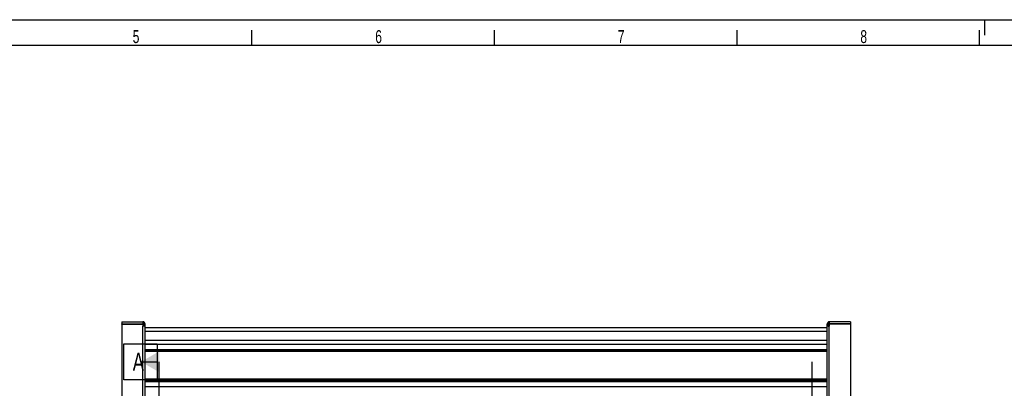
# Model space of a CAD drawing. Extents: x 0 to 594, y 0 to 420.
# Tile 32 of 33: x 215 to 406, y 349 to 420. Entities that reach past the tile are written whole.
import ezdxf

# ---------------------------------------------------------------- set-up
doc = ezdxf.new("R2010")
doc.units = 0
doc.header["$LTSCALE"] = 32.67
for name, color, linetype in [('110528_DXF_DIMENSION', 7, 'CONTINUOUS'), ('110534_DXF_CONTINUOUS_LINE', 7, 'CONTINUOUS'), ('110536_DXF_CONTINUOUS_LINE', 7, 'CONTINUOUS'), ('110803_DXF_CONTINUOUS_LINE', 7, 'CONTINUOUS'), ('ASE_125_125-15_DXF_FORMAT', 7, 'CONTINUOUS')]:
    doc.layers.add(name, color=color, linetype=linetype)
doc.styles.get("Standard").update_dxf_attribs({"font": 'txt', "width": 0.7})

msp = doc.modelspace()

# ---------------------------------------------------------------- linework, layer by layer
at = {"layer": '110528_DXF_DIMENSION', "color": 2, "linetype": 'CONTINUOUS'}
for p, q in [((235.15329, 350.28067), (235.15329, 357.28067)), ((235.15329, 357.28067), (241.65329, 357.28067)), ((241.65329, 357.28067), (241.65329, 350.28067)), ((238.52829, 353.78067), (241.65329, 353.78067)), ((242.02829, 271.28182), (242.02829, 353.78067)), ((368.52379, 353.78067), (368.52379, 271.28182)), ((241.65329, 350.28067), (235.15329, 350.28067))]:
    msp.add_line(p, q, dxfattribs=at)
msp.add_solid([(242.02829, 355.80139), (242.02829, 351.75994), (238.52829, 353.78067)], dxfattribs=at)
at = {"layer": '110534_DXF_CONTINUOUS_LINE', "color": 3, "linetype": 'CONTINUOUS'}
for p, q in [((234.77829, 361.53124), (234.77829, 361.13124)), ((234.77829, 361.53124), (238.87829, 361.53124)), ((234.77829, 361.13124), (238.87829, 361.13124)), ((234.77829, 361.08625), (234.77829, 319.30623)), ((234.77829, 361.08625), (238.87829, 361.08625)), ((238.87829, 361.53124), (238.87829, 361.13124)), ((238.87829, 361.08625), (238.87829, 360.69071)), ((239.27829, 313.20811), (239.27829, 361.13124))]:
    msp.add_line(p, q, dxfattribs=at)
at = {"layer": '110534_DXF_CONTINUOUS_LINE', "color": 7, "linetype": 'CONTINUOUS'}
for p, q in [((234.77829, 361.08625), (234.77829, 361.11602)), ((234.77829, 361.11602), (238.87829, 361.11602)), ((238.87829, 361.08625), (238.87829, 361.11602)), ((239.07829, 361.13124), (239.07829, 360.75025)), ((239.27829, 361.13124), (239.07829, 361.13124)), ((239.07829, 360.75025), (239.27829, 360.75025))]:
    msp.add_line(p, q, dxfattribs=at)
at = {"layer": '110534_DXF_CONTINUOUS_LINE', "color": 9, "linetype": 'CONTINUOUS'}
msp.add_line((238.87829, 313.26536), (238.87829, 360.69071), dxfattribs=at)
at = {"layer": '110534_DXF_CONTINUOUS_LINE', "color": 3, "linetype": 'CONTINUOUS'}
msp.add_arc((238.87829, 361.13124), 0.4, 0, 90, dxfattribs=at)
at = {"layer": '110534_DXF_CONTINUOUS_LINE', "color": 7, "linetype": 'CONTINUOUS'}
msp.add_arc((238.87829, 361.13124), 0.2, 0, 90, dxfattribs=at)
msp.add_open_spline([(238.87829, 360.72048), (238.90381, 360.72048), (238.95033, 360.72164), (239.01487, 360.72771), (239.05161, 360.73459), (239.07829, 360.74391), (239.07829, 360.75025)], degree=3, knots=[0, 0, 0, 0, 0.373136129, 0.690889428, 0.907338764, 1, 1, 1, 1], dxfattribs=at)
at = {"layer": '110534_DXF_CONTINUOUS_LINE', "color": 3, "linetype": 'CONTINUOUS'}
msp.add_open_spline([(239.27829, 360.75025), (239.27829, 360.7456), (239.2677, 360.73463), (239.22866, 360.71985), (239.14721, 360.70425), (239.02404, 360.6934), (238.92934, 360.69071), (238.87829, 360.69071)], degree=3, knots=[0, 0, 0, 0, 0.033833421, 0.095422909, 0.311214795, 0.627999, 1, 1, 1, 1], dxfattribs=at)
at = {"layer": '110536_DXF_CONTINUOUS_LINE', "color": 3, "linetype": 'CONTINUOUS'}
for p, q in [((371.47829, 297.03125), (371.47829, 361.13124)), ((371.87829, 361.53124), (371.87829, 361.13124)), ((375.97829, 361.53124), (371.87829, 361.53124)), ((375.97829, 361.13124), (371.87829, 361.13124)), ((371.87829, 361.08625), (371.87829, 360.69071)), ((375.97829, 361.08625), (371.87829, 361.08625)), ((375.97829, 361.53124), (375.97829, 361.13124)), ((375.97829, 361.08625), (375.97829, 319.30623))]:
    msp.add_line(p, q, dxfattribs=at)
at = {"layer": '110536_DXF_CONTINUOUS_LINE', "color": 7, "linetype": 'CONTINUOUS'}
for p, q in [((371.47829, 361.13124), (371.67829, 361.13124)), ((371.67829, 360.75025), (371.47829, 360.75025)), ((371.67829, 361.13124), (371.67829, 360.75025)), ((371.87829, 361.08625), (371.87829, 361.11602)), ((375.97829, 361.11602), (371.87829, 361.11602)), ((375.97829, 361.08625), (375.97829, 361.11602))]:
    msp.add_line(p, q, dxfattribs=at)
at = {"layer": '110536_DXF_CONTINUOUS_LINE', "color": 9, "linetype": 'CONTINUOUS'}
msp.add_line((371.87829, 313.26536), (371.87829, 360.69071), dxfattribs=at)
at = {"layer": '110536_DXF_CONTINUOUS_LINE', "color": 3, "linetype": 'CONTINUOUS'}
msp.add_arc((371.87829, 361.13124), 0.4, 90, 180, dxfattribs=at)
at = {"layer": '110536_DXF_CONTINUOUS_LINE', "color": 7, "linetype": 'CONTINUOUS'}
msp.add_arc((371.87829, 361.13124), 0.2, 90, 180, dxfattribs=at)
at = {"layer": '110536_DXF_CONTINUOUS_LINE', "color": 3, "linetype": 'CONTINUOUS'}
msp.add_open_spline([(371.47829, 360.75025), (371.47829, 360.7456), (371.48889, 360.73463), (371.52792, 360.71985), (371.60937, 360.70425), (371.73254, 360.6934), (371.82724, 360.69071), (371.87829, 360.69071)], degree=3, knots=[0, 0, 0, 0, 0.033833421, 0.095422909, 0.311214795, 0.627999, 1, 1, 1, 1], dxfattribs=at)
at = {"layer": '110536_DXF_CONTINUOUS_LINE', "color": 7, "linetype": 'CONTINUOUS'}
msp.add_open_spline([(371.87829, 360.72048), (371.85277, 360.72048), (371.80625, 360.72164), (371.74171, 360.72771), (371.70497, 360.73459), (371.67829, 360.74391), (371.67829, 360.75025)], degree=3, knots=[0, 0, 0, 0, 0.373136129, 0.690889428, 0.907338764, 1, 1, 1, 1], dxfattribs=at)
at = {"layer": '110803_DXF_CONTINUOUS_LINE', "color": 7, "linetype": 'CONTINUOUS'}
for p, q in [((239.27829, 360.43213), (371.47829, 360.43213)), ((371.47829, 357.93124), (239.27829, 357.93124))]:
    msp.add_line(p, q, dxfattribs=at)
at = {"layer": '110803_DXF_CONTINUOUS_LINE', "color": 9, "linetype": 'CONTINUOUS'}
for p, q in [((239.27829, 359.73225), (371.47829, 359.73225)), ((371.47829, 357.12717), (239.27829, 357.12717)), ((239.27829, 356.17605), (371.47829, 356.17605)), ((239.27829, 355.97934), (371.47829, 355.97934)), ((371.47829, 355.82571), (239.27829, 355.82571)), ((371.47829, 355.76014), (239.27829, 355.76014)), ((371.47829, 350.40319), (239.27829, 350.40319)), ((371.47829, 350.32891), (239.27829, 350.32891)), ((371.47829, 350.12091), (239.27829, 350.12091)), ((371.47829, 349.89807), (239.27829, 349.89807)), ((371.47829, 348.94695), (239.27829, 348.94695))]:
    msp.add_line(p, q, dxfattribs=at)
at = {"layer": 'ASE_125_125-15_DXF_FORMAT', "color": 7, "linetype": 'CONTINUOUS'}
for p, q in [((0, 420), (594, 420)), ((402, 417), (402, 420)), ((260, 415), (260, 418)), ((307, 415), (307, 418)), ((354, 415), (354, 418)), ((401, 415), (401, 418)), ((589, 415), (25, 415))]:
    msp.add_line(p, q, dxfattribs=at)

# ---------------------------------------------------------------- texts
at = {"layer": '110528_DXF_DIMENSION', "color": 2, "linetype": 'CONTINUOUS', "insert": (236.90329, 355.53067), "char_height": 3.5, "width": 4.5, "attachment_point": 1}
msp.add_mtext('A', dxfattribs=at)
at = {"layer": 'ASE_125_125-15_DXF_FORMAT', "color": 2, "linetype": 'CONTINUOUS', "char_height": 2.5, "attachment_point": 1}
for s, insert, width in [('5', (236.89085, 417.97664), 2.6785714), ('6', (283.89085, 417.97664), 2.9464286), ('7', (330.89085, 417.97664), 2.9464286), ('8', (377.89085, 417.97664), 2.9464286)]:
    msp.add_mtext(s, dxfattribs=dict(at, insert=insert, width=width))

doc.saveas('drawing.dxf')
